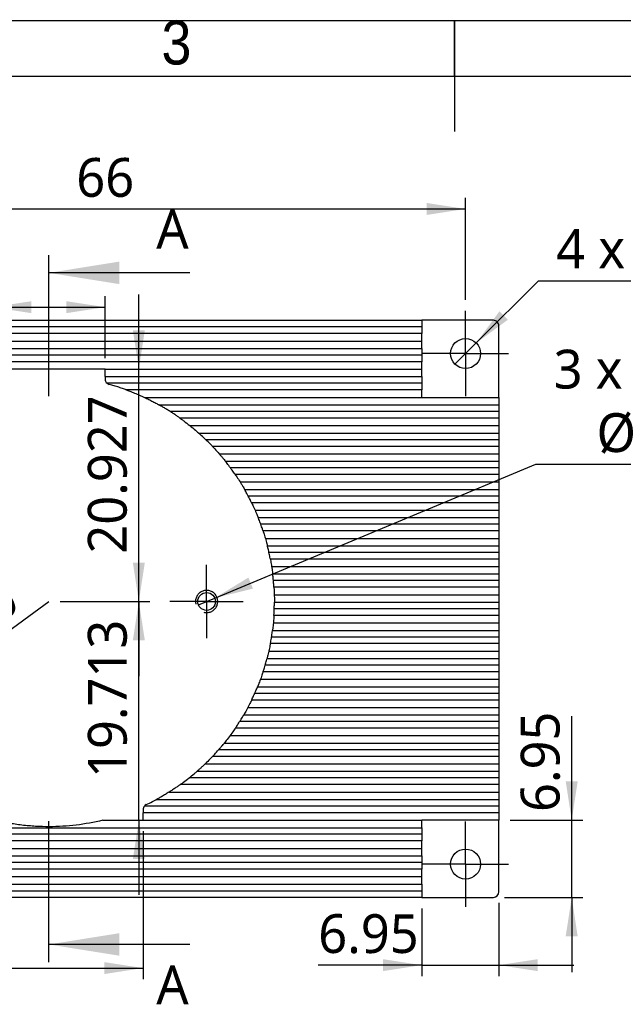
# Model space of a CAD drawing. Header units: millimetres. Extents: x 3 to 207, y 3 to 294.
# Tile 7 of 8: x 66 to 120, y 205 to 294. Entities that reach past the tile are written whole.
import ezdxf

# ---------------------------------------------------------------- set-up
doc = ezdxf.new("R2010")
doc.units = ezdxf.units.MM
doc.linetypes.add('CENTERX2', pattern=[20.32, 12.7, -2.54, 2.54, -2.54])
doc.linetypes.add('PHANTOM', pattern=[12.7, 6.35, -1.27, 1.27, -1.27, 1.27, -1.27])
for name, color, linetype in [('中心符号线', 7, 'CENTERX2'), ('几何体', 7, 'Continuous'), ('剖面线', 4, 'Continuous'), ('尺寸', 3, 'Continuous'), ('注释', 7, 'Continuous'), ('草图直线', 1, 'Continuous'), ('装饰螺纹线', 6, 'PHANTOM')]:
    doc.layers.add(name, color=color, linetype=linetype)
doc.styles.add('SLDTEXTSTYLE0', font='MSYH.TTC', dxfattribs={"bigfont": 'bigfont'})
doc.styles.add('SLDTEXTSTYLE1', font='MSYH.TTC')
doc.styles.add('SLDTEXTSTYLE2', font='GOTHIC.TTF', dxfattribs={"width": 0.913})
doc.dimstyles.new('SLDDIMSTYLE1', dxfattribs={"dimtxt": 3.5, "dimasz": 3.5, "dimexe": 0, "dimexo": 0.0625, "dimgap": 0.875, "dimtad": 1, "dimdec": 0, "dimrnd": 1e-09, "dimzin": 12, "dimdsep": 46, "dimtxsty": 'SLDTEXTSTYLE1', "dimsah": 1, "dimcen": 0.09, "dimadec": 0, "dimazin": 3, "dimtfac": 1, "dimtofl": 0, "dimtmove": 0, "dimatfit": 3, "dimfxl": 1, "dimfrac": 2, "dimtolj": 1, "dimtzin": 12, "dimarcsym": 0})
doc.dimstyles.new('SLDDIMSTYLE3', dxfattribs={"dimtxt": 3.5, "dimasz": 3.5, "dimexe": 0, "dimexo": 0.0625, "dimgap": 0.875, "dimtad": 1, "dimrnd": 1e-09, "dimzin": 12, "dimdsep": 46, "dimtxsty": 'SLDTEXTSTYLE1', "dimsah": 1, "dimcen": 0.09, "dimadec": 0, "dimazin": 3, "dimtfac": 1, "dimtmove": 0, "dimatfit": 0, "dimfxl": 1, "dimfrac": 2, "dimtolj": 1, "dimtzin": 12, "dimarcsym": 0})
doc.dimstyles.new('SLDDIMSTYLE4', dxfattribs={"dimtxt": 3.5, "dimasz": 3.5, "dimexe": 0, "dimexo": 0.0625, "dimgap": 0.875, "dimtad": 0, "dimtih": 1, "dimtoh": 1, "dimdec": 3, "dimrnd": 1e-09, "dimzin": 4, "dimdsep": 46, "dimtxsty": 'SLDTEXTSTYLE1', "dimblk1": 'NONE', "dimsah": 1, "dimcen": 0, "dimadec": 0, "dimazin": 1, "dimtfac": 1, "dimtdec": 3, "dimtmove": 0, "dimatfit": 3, "dimldrblk": 'NONE', "dimfxl": 1, "dimfrac": 2, "dimtolj": 1, "dimtzin": 12, "dimarcsym": 0})
doc.dimstyles.new('SLDDIMSTYLE5', dxfattribs={"dimtxt": 3.5, "dimasz": 3.5, "dimexe": 0, "dimexo": 0.0625, "dimgap": 0.875, "dimtad": 0, "dimtih": 1, "dimtoh": 1, "dimdec": 6, "dimrnd": 1e-09, "dimzin": 12, "dimdsep": 46, "dimtxsty": 'SLDTEXTSTYLE1', "dimblk1": 'NONE', "dimsah": 1, "dimcen": 0, "dimadec": 0, "dimazin": 3, "dimtfac": 1, "dimtdec": 3, "dimtmove": 0, "dimatfit": 3, "dimldrblk": 'NONE', "dimfxl": 1, "dimfrac": 2, "dimtolj": 1, "dimtzin": 12, "dimarcsym": 0})
doc.dimstyles.new('SLDDIMSTYLE6', dxfattribs={"dimtxt": 3.5, "dimasz": 3.5, "dimexe": 0, "dimexo": 0.0625, "dimgap": 0.875, "dimtad": 1, "dimrnd": 1e-09, "dimzin": 4, "dimdsep": 46, "dimtxsty": 'SLDTEXTSTYLE1', "dimsah": 1, "dimcen": 0, "dimadec": 0, "dimazin": 1, "dimtfac": 1, "dimtofl": 0, "dimtmove": 0, "dimatfit": 3, "dimfxl": 1, "dimfrac": 2, "dimtolj": 1, "dimtzin": 12, "dimarcsym": 0})
doc.dimstyles.new('SLDDIMSTYLE7', dxfattribs={"dimtxt": 3.5, "dimasz": 3.5, "dimexe": 0, "dimexo": 0.0625, "dimgap": 0.875, "dimtad": 1, "dimdec": 3, "dimrnd": 1e-09, "dimzin": 12, "dimdsep": 46, "dimtxsty": 'SLDTEXTSTYLE1', "dimsah": 1, "dimcen": 0.09, "dimadec": 0, "dimazin": 3, "dimtfac": 1, "dimtdec": 3, "dimtmove": 0, "dimatfit": 0, "dimfxl": 1, "dimfrac": 2, "dimtolj": 1, "dimtzin": 12, "dimarcsym": 0})
doc.dimstyles.new('SLDDIMSTYLE8', dxfattribs={"dimtxt": 3.5, "dimasz": 3.5, "dimexe": 0, "dimexo": 0.0625, "dimgap": 0.875, "dimtad": 1, "dimdec": 3, "dimrnd": 1e-09, "dimzin": 12, "dimdsep": 46, "dimtxsty": 'SLDTEXTSTYLE1', "dimsah": 1, "dimcen": 0.09, "dimadec": 0, "dimazin": 3, "dimtfac": 1, "dimtdec": 3, "dimtofl": 0, "dimtmove": 0, "dimatfit": 3, "dimfxl": 1, "dimfrac": 2, "dimtolj": 1, "dimtzin": 12, "dimarcsym": 0})

# ---------------------------------------------------------------- blocks, each defined once
blk = doc.blocks.new('_D')
at = {"layer": '尺寸'}
for p, q in [((39.994, 268.851), (39.994, 278.029)), ((105.994, 268.851), (105.994, 278.029)), ((39.994, 277.029), (105.994, 277.029))]:
    blk.add_line(p, q, dxfattribs=at)
for points in [[(39.994, 277.029), (43.494, 276.491), (43.494, 277.568)], [(105.994, 277.029), (102.494, 277.568), (102.494, 276.491)]]:
    blk.add_solid(points, dxfattribs=at)
at = {"layer": '尺寸', "insert": (70.946, 281.621), "char_height": 3.5, "attachment_point": 1, "style": 'SLDTEXTSTYLE1'}
blk.add_mtext('66', dxfattribs=at)
blk = doc.blocks.new('_D_2')
at = {"layer": '尺寸'}
for p, q in [((102.044, 214.001), (102.044, 207.894)), ((108.994, 214.501), (108.994, 207.894)), ((102.044, 208.894), (92.731, 208.894)), ((102.044, 208.894), (108.994, 208.894)), ((108.994, 208.894), (115.725, 208.894))]:
    blk.add_line(p, q, dxfattribs=at)
for points in [[(102.044, 208.894), (98.544, 209.432), (98.544, 208.355)], [(108.994, 208.894), (112.494, 208.355), (112.494, 209.432)]]:
    blk.add_solid(points, dxfattribs=at)
at = {"layer": '尺寸', "insert": (92.731, 213.486), "char_height": 3.5, "attachment_point": 1, "style": 'SLDTEXTSTYLE1'}
blk.add_mtext('6.95', dxfattribs=at)
blk = doc.blocks.new('_D_3')
at = {"layer": '尺寸'}
for p, q in [((115.548, 221.951), (115.548, 231.32)), ((109.994, 221.951), (116.548, 221.951)), ((115.548, 215.001), (115.548, 221.951)), ((109.494, 215.001), (116.548, 215.001)), ((115.548, 215.001), (115.548, 208.27))]:
    blk.add_line(p, q, dxfattribs=at)
for points in [[(115.548, 221.951), (116.086, 225.451), (115.009, 225.451)], [(115.548, 215.001), (115.009, 211.501), (116.086, 211.501)]]:
    blk.add_solid(points, dxfattribs=at)
at = {"layer": '尺寸', "insert": (110.955, 222.696), "char_height": 3.5, "attachment_point": 1, "rotation": 90, "style": 'SLDTEXTSTYLE1'}
blk.add_mtext('6.95', dxfattribs=at)
blk = doc.blocks.new('_D_4')
at = {"layer": '尺寸'}
for p, q in [((106.949, 264.955), (112.561, 270.568)), ((112.561, 270.568), (157.764, 270.568)), ((105.039, 263.046), (106.949, 264.955))]:
    blk.add_line(p, q, dxfattribs=at)
blk.add_solid([(106.949, 264.955), (109.804, 267.05), (109.043, 267.811)], dxfattribs=at)
at = {"layer": '尺寸', "char_height": 3.5, "attachment_point": 1}
for s, insert, style in [('4 x ', (114.148, 275.194), 'SLDTEXTSTYLE1'), ('%%c', (121.411, 275.16), 'SLDTEXTSTYLE1'), (' 2.700 完全贯穿', (126.819, 275.194), 'SLDTEXTSTYLE0')]:
    blk.add_mtext(s, dxfattribs=dict(at, insert=insert, style=style))
blk = doc.blocks.new('_None')
blk = doc.blocks.new('_D_5')
at = {"layer": '尺寸'}
for p, q in [((83.416, 241.972), (112.331, 254.032)), ((112.331, 254.032), (157.994, 254.032)), ((81.94, 241.356), (83.416, 241.972))]:
    blk.add_line(p, q, dxfattribs=at)
blk.add_solid([(83.416, 241.972), (86.854, 242.822), (86.439, 243.816)], dxfattribs=at)
at = {"layer": '尺寸', "char_height": 3.5, "attachment_point": 1}
for s, insert, style in [('3 x  M2 - 6H 完全贯穿', (113.919, 264.35), 'SLDTEXTSTYLE0'), (' 1.600 完全贯穿', (123.187, 258.658), 'SLDTEXTSTYLE0'), ('%%c', (117.78, 258.624), 'SLDTEXTSTYLE1')]:
    blk.add_mtext(s, dxfattribs=dict(at, insert=insert, style=style))
blk = doc.blocks.new('_D_6')
at = {"layer": '尺寸'}
for q in [(68.478, 241.664), (46.661, 225.706)]:
    blk.add_line((52.093, 229.679), q, dxfattribs=at)
blk.add_arc((68.478, 241.664), 20.3, 144.31935, 219.00294, dxfattribs=at)
blk.add_solid([(52.093, 229.679), (48.95, 228.048), (49.586, 227.178)], dxfattribs=at)
at = {"layer": '尺寸', "insert": (52.322, 235.405), "char_height": 3.5, "attachment_point": 1, "rotation": 36.18277, "style": 'SLDTEXTSTYLE1'}
blk.add_mtext('R20.30', dxfattribs=at)
blk = doc.blocks.new('_D_7')
at = {"layer": '尺寸'}
for p, q in [((76.576, 241.664), (76.576, 248.394)), ((69.478, 241.664), (77.576, 241.664)), ((76.576, 221.951), (76.576, 241.664)), ((76.576, 221.951), (76.576, 215.22))]:
    blk.add_line(p, q, dxfattribs=at)
for points in [[(76.576, 241.664), (77.115, 245.164), (76.038, 245.164)], [(76.576, 221.951), (76.038, 218.451), (77.115, 218.451)]]:
    blk.add_solid(points, dxfattribs=at)
at = {"layer": '尺寸', "insert": (71.984, 225.757), "char_height": 3.5, "attachment_point": 1, "rotation": 90, "style": 'SLDTEXTSTYLE1'}
blk.add_mtext('19.713', dxfattribs=at)
blk = doc.blocks.new('_D_8')
at = {"layer": '尺寸'}
for p, q in [((76.576, 262.591), (76.576, 269.322)), ((76.576, 241.664), (76.576, 262.591)), ((69.478, 241.664), (77.576, 241.664)), ((76.576, 241.664), (76.576, 234.933))]:
    blk.add_line(p, q, dxfattribs=at)
for points in [[(76.576, 262.591), (77.115, 266.091), (76.038, 266.091)], [(76.576, 241.664), (76.038, 238.164), (77.115, 238.164)]]:
    blk.add_solid(points, dxfattribs=at)
at = {"layer": '尺寸', "insert": (71.984, 245.973), "char_height": 3.5, "attachment_point": 1, "rotation": 90, "style": 'SLDTEXTSTYLE1'}
blk.add_mtext('20.927', dxfattribs=at)
blk = doc.blocks.new('_D_9')
at = {"layer": '尺寸'}
for p, q in [((63.41, 263.591), (63.41, 269.181)), ((73.546, 263.591), (73.546, 269.181)), ((63.41, 268.181), (49.986, 268.181)), ((63.41, 268.181), (73.546, 268.181))]:
    blk.add_line(p, q, dxfattribs=at)
for points in [[(63.41, 268.181), (66.91, 267.642), (66.91, 268.719)], [(73.546, 268.181), (70.046, 268.719), (70.046, 267.642)]]:
    blk.add_solid(points, dxfattribs=at)
at = {"layer": '尺寸', "insert": (49.986, 272.773), "char_height": 3.5, "attachment_point": 1, "style": 'SLDTEXTSTYLE1'}
blk.add_mtext('10.135', dxfattribs=at)
blk = doc.blocks.new('_D_10')
at = {"layer": '尺寸'}
for p, q in [((59.995, 220.951), (59.995, 207.628)), ((76.961, 220.951), (76.961, 207.628)), ((59.995, 208.628), (45.672, 208.628)), ((59.995, 208.628), (76.961, 208.628))]:
    blk.add_line(p, q, dxfattribs=at)
for points in [[(59.995, 208.628), (63.495, 208.089), (63.495, 209.166)], [(76.961, 208.628), (73.461, 209.166), (73.461, 208.089)]]:
    blk.add_solid(points, dxfattribs=at)
at = {"layer": '尺寸', "insert": (45.672, 213.22), "char_height": 3.5, "attachment_point": 1, "style": 'SLDTEXTSTYLE1'}
blk.add_mtext('16.965', dxfattribs=at)
blk = doc.blocks.new('SW_CENTERMARKSYMBOL_2')
at = {"layer": '中心符号线', "color": 0}
for p, q in [((0, 2.5), (0, 3.3)), ((0, 0), (0, 2.5)), ((-2.5, 0), (-3.3, 0)), ((0, 0), (-2.5, 0)), ((0, 0), (0, -2.5)), ((0, 0), (2.5, 0)), ((2.5, 0), (3.3, 0)), ((0, -2.5), (0, -3.3))]:
    blk.add_line(p, q, dxfattribs=at)
blk = doc.blocks.new('SW_CENTERMARKSYMBOL_5')
at = {"layer": '中心符号线', "color": 0}
for p, q in [((0, 2.5), (0, 3.85)), ((0, 0), (0, 2.5)), ((-2.5, 0), (-3.85, 0)), ((0, 0), (-2.5, 0)), ((0, 0), (0, -2.5)), ((0, 0), (2.5, 0)), ((2.5, 0), (3.85, 0)), ((0, -2.5), (0, -3.85))]:
    blk.add_line(p, q, dxfattribs=at)
blk = doc.blocks.new('SW_CENTERMARKSYMBOL_6')
at = {"layer": '中心符号线', "color": 0}
for p, q in [((0, 2.5), (0, 3.85)), ((0, 0), (0, 2.5)), ((-2.5, 0), (-3.85, 0)), ((0, 0), (-2.5, 0)), ((0, 0), (0, -2.5)), ((0, 0), (2.5, 0)), ((2.5, 0), (3.85, 0)), ((0, -2.5), (0, -3.85))]:
    blk.add_line(p, q, dxfattribs=at)

msp = doc.modelspace()

# ---------------------------------------------------------------- linework, layer by layer
at = {"layer": '几何体'}
for p, q in [((43.9437972, 267.0009142), (102.0439072, 267.0009142)), ((102.0439072, 266.4009142), (43.9437972, 266.4009142)), ((102.0439072, 267.0009142), (102.0439072, 266.4009142)), ((108.4939072, 267.0009142), (102.0439072, 267.0009142)), ((102.0439072, 266.4009142), (102.0439072, 265.8009142)), ((108.9939072, 260.0509142), (108.9939072, 266.5008698)), ((102.0439072, 265.8009142), (43.9437972, 265.8009142)), ((102.0439072, 265.1309142), (102.0439072, 265.8009142)), ((43.9437972, 265.1309142), (102.0439072, 265.1309142)), ((43.9437972, 264.4609142), (102.0439072, 264.4609142)), ((102.0439072, 264.4609142), (102.0439072, 265.1309142)), ((102.0439072, 264.4609142), (102.0439072, 263.8609142)), ((102.0439072, 263.8609142), (43.9437972, 263.8609142)), ((102.0439072, 263.8609142), (102.0439072, 263.2609142)), ((102.0439072, 263.2609142), (43.9437972, 263.2609142)), ((102.0439072, 262.5909142), (102.0439072, 263.2609142)), ((73.5458049, 262.5909142), (63.4104215, 262.5909142)), ((73.5458049, 262.5909142), (102.0439072, 262.5909142)), ((73.5458049, 261.9209142), (73.5458049, 262.5909142)), ((73.5458049, 261.9209142), (102.0439072, 261.9209142)), ((73.5458049, 261.9209142), (73.5458049, 261.7046165)), ((102.0439072, 261.9209142), (102.0439072, 262.5909142)), ((102.0439072, 261.9209142), (102.0439072, 261.3209142)), ((102.0439072, 261.3209142), (73.7252232, 261.3209142)), ((102.0439072, 261.3209142), (102.0439072, 260.7209142)), ((102.0439072, 260.7209142), (75.4716982, 260.7209142)), ((77.0803269, 260.0509142), (102.0439072, 260.0509142)), ((102.0439072, 260.0509142), (102.0439072, 260.7209142)), ((102.0439072, 260.0509142), (108.9939072, 260.0509142)), ((108.9939072, 260.0509142), (108.9939072, 259.3809142)), ((78.3871056, 259.3809142), (108.9939072, 259.3809142)), ((108.9939072, 259.3809142), (108.9939072, 258.7809142)), ((108.9939072, 258.7809142), (79.3908975, 258.7809142)), ((108.9939072, 258.1809142), (80.2793671, 258.1809142)), ((108.9939072, 258.7809142), (108.9939072, 258.1809142)), ((108.9939072, 258.1809142), (108.9939072, 257.5109142)), ((81.1648718, 257.5109142), (108.9939072, 257.5109142)), ((108.9939072, 257.5109142), (108.9939072, 256.8409142)), ((81.9592219, 256.8409142), (108.9939072, 256.8409142)), ((108.9939072, 256.8409142), (108.9939072, 256.2409142)), ((108.9939072, 256.2409142), (82.6058527, 256.2409142)), ((108.9939072, 255.6409142), (83.1997217, 255.6409142)), ((108.9939072, 256.2409142), (108.9939072, 255.6409142)), ((108.9939072, 255.6409142), (108.9939072, 254.9709142)), ((83.8080318, 254.9709142), (108.9939072, 254.9709142)), ((108.9939072, 254.9709142), (108.9939072, 254.3009142)), ((84.3648767, 254.3009142), (108.9939072, 254.3009142)), ((108.9939072, 254.3009142), (108.9939072, 253.7009142)), ((108.9939072, 253.7009142), (84.8241826, 253.7009142)), ((108.9939072, 253.1009142), (85.2494792, 253.1009142)), ((108.9939072, 253.7009142), (108.9939072, 253.1009142)), ((108.9939072, 253.1009142), (108.9939072, 252.4309142)), ((85.68729, 252.4309142), (108.9939072, 252.4309142)), ((108.9939072, 252.4309142), (108.9939072, 251.7609142)), ((86.0887639, 251.7609142), (108.9939072, 251.7609142)), ((108.9939072, 251.1609142), (86.4194551, 251.1609142)), ((108.9939072, 251.7609142), (108.9939072, 251.1609142)), ((108.9939072, 251.1609142), (108.9939072, 250.5609142)), ((108.9939072, 250.5609142), (86.7244411, 250.5609142)), ((108.9939072, 250.5609142), (108.9939072, 249.8909142)), ((87.0361823, 249.8909142), (108.9939072, 249.8909142)), ((108.9939072, 249.8909142), (108.9939072, 249.2209142)), ((87.3189619, 249.2209142), (108.9939072, 249.2209142)), ((108.9939072, 248.6209142), (87.5486746, 248.6209142)), ((108.9939072, 249.2209142), (108.9939072, 248.6209142)), ((108.9939072, 248.6209142), (108.9939072, 248.0209142)), ((108.9939072, 248.0209142), (87.7569887, 248.0209142)), ((108.9939072, 248.0209142), (108.9939072, 247.3509142)), ((87.9651574, 247.3509142), (108.9939072, 247.3509142)), ((88.1483176, 246.6809142), (108.9939072, 246.6809142)), ((108.9939072, 247.3509142), (108.9939072, 246.6809142)), ((108.9939072, 246.6809142), (108.9939072, 246.0809142)), ((108.9939072, 246.0809142), (88.2916862, 246.0809142)), ((108.9939072, 246.0809142), (108.9939072, 245.4809142)), ((108.9939072, 245.4809142), (88.4159768, 245.4809142)), ((108.9939072, 245.4809142), (108.9939072, 244.8109142)), ((88.5326552, 244.8109142), (108.9939072, 244.8109142)), ((88.6263912, 244.1409142), (108.9939072, 244.1409142)), ((108.9939072, 244.8109142), (108.9939072, 244.1409142)), ((108.9939072, 244.1409142), (108.9939072, 243.5409142)), ((108.9939072, 243.5409142), (88.6911247, 243.5409142)), ((108.9939072, 243.5409142), (108.9939072, 242.9409142)), ((108.9939072, 242.9409142), (88.7378903, 242.9409142)), ((88.7690278, 242.2709142), (108.9939072, 242.2709142)), ((108.9939072, 242.9409142), (108.9939072, 242.2709142)), ((108.9939072, 242.2709142), (108.9939072, 241.6009142)), ((88.7780163, 241.6009142), (108.9939072, 241.6009142)), ((108.9939072, 241.6009142), (108.9939072, 241.0009142)), ((108.9939072, 241.0009142), (88.7672925, 241.0009142)), ((108.9939072, 241.0009142), (108.9939072, 240.4009142)), ((88.6858983, 239.7309142), (108.9939072, 239.7309142)), ((108.9939072, 240.4009142), (88.7388025, 240.4009142)), ((108.9939072, 240.4009142), (108.9939072, 239.7309142)), ((108.9939072, 239.7309142), (108.9939072, 239.0609142)), ((88.6105703, 239.0609142), (108.9939072, 239.0609142)), ((108.9939072, 239.0609142), (108.9939072, 238.4609142)), ((108.9939072, 237.8609142), (88.4187574, 237.8609142)), ((108.9939072, 238.4609142), (88.5238748, 238.4609142)), ((108.9939072, 238.4609142), (108.9939072, 237.8609142)), ((108.9939072, 237.8609142), (108.9939072, 237.1909142)), ((88.279243, 237.1909142), (108.9939072, 237.1909142)), ((108.9939072, 237.1909142), (108.9939072, 236.5209142)), ((88.1158929, 236.5209142), (108.9939072, 236.5209142)), ((108.9939072, 236.5209142), (108.9939072, 235.9209142)), ((108.9939072, 235.3209142), (87.7617813, 235.3209142)), ((108.9939072, 235.9209142), (87.9488893, 235.9209142)), ((108.9939072, 235.9209142), (108.9939072, 235.3209142)), ((108.9939072, 235.3209142), (108.9939072, 234.6509142)), ((87.5283548, 234.6509142), (108.9939072, 234.6509142)), ((108.9939072, 234.6509142), (108.9939072, 233.9809142)), ((108.9939072, 233.3809142), (87.0115016, 233.3809142)), ((87.2681572, 233.9809142), (108.9939072, 233.9809142)), ((108.9939072, 233.9809142), (108.9939072, 233.3809142)), ((108.9939072, 233.3809142), (108.9939072, 232.7809142)), ((108.9939072, 232.7809142), (86.7315297, 232.7809142)), ((108.9939072, 232.7809142), (108.9939072, 232.1109142)), ((86.3899938, 232.1109142), (108.9939072, 232.1109142)), ((108.9939072, 232.1109142), (108.9939072, 231.4409142)), ((108.9939072, 230.8409142), (85.6524734, 230.8409142)), ((86.0162407, 231.4409142), (108.9939072, 231.4409142)), ((108.9939072, 231.4409142), (108.9939072, 230.8409142)), ((108.9939072, 230.8409142), (108.9939072, 230.2409142)), ((108.9939072, 230.2409142), (85.2593938, 230.2409142)), ((108.9939072, 230.2409142), (108.9939072, 229.5709142)), ((84.2642742, 228.9009142), (108.9939072, 228.9009142)), ((84.7832053, 229.5709142), (108.9939072, 229.5709142)), ((108.9939072, 229.5709142), (108.9939072, 228.9009142)), ((108.9939072, 228.9009142), (108.9939072, 228.3009142)), ((108.9939072, 228.3009142), (83.7597234, 228.3009142)), ((108.9939072, 228.3009142), (108.9939072, 227.7009142)), ((108.9939072, 227.7009142), (83.2135243, 227.7009142)), ((108.9939072, 227.7009142), (108.9939072, 227.0309142)), ((81.8166528, 226.3609142), (108.9939072, 226.3609142)), ((82.5484149, 227.0309142), (108.9939072, 227.0309142)), ((108.9939072, 227.0309142), (108.9939072, 226.3609142)), ((108.9939072, 226.3609142), (108.9939072, 225.7609142)), ((108.9939072, 225.7609142), (81.0952987, 225.7609142)), ((108.9939072, 225.7609142), (108.9939072, 225.1609142)), ((79.3034332, 224.4909142), (108.9939072, 224.4909142)), ((108.9939072, 225.1609142), (80.2997079, 225.1609142)), ((108.9939072, 225.1609142), (108.9939072, 224.4909142)), ((108.9939072, 224.4909142), (108.9939072, 223.8209142)), ((78.1593942, 223.8209142), (108.9939072, 223.8209142)), ((108.9939072, 223.8209142), (108.9939072, 223.2209142)), ((76.9607975, 222.9032709), (76.9607975, 222.6209142)), ((108.9939072, 223.2209142), (77.0746593, 223.2209142)), ((108.9939072, 223.2209142), (108.9939072, 222.6209142)), ((73.3256398, 221.9509142), (76.9607975, 221.9509142)), ((108.9939072, 222.6209142), (76.9607975, 222.6209142)), ((76.9607975, 221.9509142), (76.9607975, 222.6209142)), ((76.9607975, 221.9509142), (102.0439072, 221.9509142)), ((102.0439072, 221.2809142), (102.0439072, 221.9509142)), ((108.9939072, 221.9509142), (102.0439072, 221.9509142)), ((108.9939072, 222.6209142), (108.9939072, 221.9509142)), ((108.9939072, 215.5009142), (108.9939072, 221.9509142)), ((43.9437972, 221.2809142), (102.0439072, 221.2809142)), ((102.0439072, 221.2809142), (102.0439072, 220.6809142)), ((102.0439072, 220.6809142), (43.9437972, 220.6809142)), ((102.0439072, 220.0809142), (43.9437972, 220.0809142)), ((102.0439072, 220.6809142), (102.0439072, 220.0809142)), ((102.0439072, 219.4109142), (102.0439072, 220.0809142)), ((43.9437972, 219.4109142), (102.0439072, 219.4109142)), ((102.0439072, 218.7409142), (102.0439072, 219.4109142)), ((43.9437972, 218.7409142), (102.0439072, 218.7409142)), ((102.0439072, 218.7409142), (102.0439072, 218.1409142)), ((102.0439072, 218.1409142), (43.9437972, 218.1409142)), ((102.0439072, 217.5409142), (43.9437972, 217.5409142)), ((102.0439072, 218.1409142), (102.0439072, 217.5409142)), ((102.0439072, 216.8709142), (102.0439072, 217.5409142)), ((43.9437972, 216.8709142), (102.0439072, 216.8709142)), ((102.0439072, 216.2009142), (102.0439072, 216.8709142)), ((43.9437972, 216.2009142), (102.0439072, 216.2009142)), ((43.9437972, 215.6009142), (102.0439072, 215.6009142)), ((102.0439072, 216.2009142), (102.0439072, 215.6009142)), ((102.0439072, 215.6009142), (102.0439072, 215.0009142)), ((102.0439072, 215.0009142), (43.9437972, 215.0009142)), ((102.0439072, 215.0009142), (108.4939072, 215.0009142))]:
    msp.add_line(p, q, dxfattribs=at)
for centre, radius in [((105.9939132, 264.0008162), 1.35), ((82.6781132, 241.6636382), 0.8), ((105.9939132, 218.0009082), 1.35)]:
    msp.add_circle(centre, radius, dxfattribs=at)
msp.add_arc((108.4939072, 215.5009142), 0.5, 270, 0, dxfattribs=at)
for points, knots in [([(108.9939072, 266.5008698), (108.9939072, 266.6329294), (108.9397651, 266.7620663), (108.7554188, 266.9465689), (108.6259671, 267.0009142), (108.4939072, 267.0009142)], [0, 0, 0, 0, 0.5, 0.5, 1, 1, 1, 1]), ([(73.5458049, 261.7046165), (73.5458049, 261.64405), (73.5575762, 261.5735255), (73.6170135, 261.4368665), (73.6647276, 261.3714581), (73.7252232, 261.3209142)], [0, 0, 0, 0, 0.5, 0.5, 1, 1, 1, 1]), ([(75.4716982, 260.7209142), (75.4716982, 260.7209142), (75.4608897, 260.7248866), (75.4253671, 260.7378622), (75.4017435, 260.7464615), (75.3219938, 260.7752706), (75.2595624, 260.7975547), (75.0631254, 260.8664211), (74.9239492, 260.9136613), (74.6407585, 261.0061818), (74.4951893, 261.0519829), (74.2041302, 261.1399274), (74.0582367, 261.182226), (73.9119662, 261.2228622)], [0, 0, 0, 0, 0.0625, 0.0625, 0.125, 0.125, 0.25, 0.25, 0.5, 0.5, 0.75, 0.75, 1, 1, 1, 1]), ([(75.4716982, 260.7209142), (75.4716982, 260.7209142), (75.4828426, 260.7168309), (75.5197152, 260.7032345), (75.5442121, 260.6941694), (75.6271235, 260.6632469), (75.6921694, 260.6386932), (75.8963704, 260.5602181), (76.0413623, 260.5027564), (76.3345465, 260.3823873), (76.4850273, 260.3185559), (76.7838777, 260.1874311), (76.9325025, 260.1200717), (77.0803269, 260.0509142)], [0, 0, 0, 0, 0.0625, 0.0625, 0.125, 0.125, 0.25, 0.25, 0.5, 0.5, 0.75, 0.75, 1, 1, 1, 1]), ([(77.0803269, 260.0509142), (77.2102873, 259.9901142), (77.3396291, 259.9279244), (77.5970861, 259.8007534), (77.7257988, 259.7354217), (77.9094402, 259.6398679), (77.9693503, 259.6082965), (78.0856331, 259.5463087), (78.1424627, 259.5156341), (78.2450156, 259.4597341), (78.2924087, 259.4335927), (78.3640658, 259.3938277), (78.3871056, 259.3809142), (78.3871056, 259.3809142)], [0, 0, 0, 0, 0.25, 0.25, 0.5, 0.5, 0.625, 0.625, 0.75, 0.75, 0.875, 0.875, 1, 1, 1, 1]), ([(79.3908975, 258.7809142), (79.2915329, 258.8442622), (79.1904469, 258.9074582), (78.9929554, 259.0285889), (78.8956712, 259.0870897), (78.7056434, 259.1993105), (78.6128675, 259.2529837), (78.4940186, 259.3207535), (78.4578438, 259.3411928), (78.4039127, 259.3715309), (78.3871056, 259.3809142), (78.3871056, 259.3809142)], [0, 0, 0, 0, 0.25, 0.25, 0.5, 0.5, 0.75, 0.75, 0.875, 0.875, 1, 1, 1, 1]), ([(80.2793671, 258.1809142), (80.2793671, 258.1809142), (80.2677031, 258.1892601), (80.2274695, 258.2178895), (80.199182, 258.2379593), (80.1019055, 258.3064668), (80.0206966, 258.3630183), (79.851309, 258.478838), (79.760541, 258.5399194), (79.5774192, 258.6609159), (79.4846951, 258.7211154), (79.3908975, 258.7809142)], [0, 0, 0, 0, 0.125, 0.125, 0.25, 0.25, 0.5, 0.5, 0.75, 0.75, 1, 1, 1, 1]), ([(80.2793671, 258.1809142), (80.2793671, 258.1809142), (80.2907436, 258.1727988), (80.3311799, 258.1437908), (80.3590109, 258.1237689), (80.4571089, 258.0526646), (80.5381048, 257.9933026), (80.7940642, 257.8021853), (80.9815251, 257.657695), (81.1648718, 257.5109142)], [0, 0, 0, 0, 0.125, 0.125, 0.25, 0.25, 0.5, 0.5, 1, 1, 1, 1]), ([(81.1648718, 257.5109142), (81.3408337, 257.3700454), (81.5175066, 257.223352), (81.7468599, 257.0272472), (81.8174473, 256.9658341), (81.9240688, 256.8722315), (81.9592219, 256.8409142), (81.9592219, 256.8409142)], [0, 0, 0, 0, 0.5, 0.5, 0.75, 0.75, 1, 1, 1, 1]), ([(82.6058527, 256.2409142), (82.466157, 256.376302), (82.3238354, 256.5100256), (82.1347833, 256.683381), (82.0766231, 256.7359319), (81.9884239, 256.8150413), (81.9592219, 256.8409142), (81.9592219, 256.8409142)], [0, 0, 0, 0, 0.5, 0.5, 0.75, 0.75, 1, 1, 1, 1]), ([(83.1997217, 255.6409142), (83.1997217, 255.6409142), (83.1767708, 255.6651533), (83.1015108, 255.7437378), (83.0502087, 255.7969579), (82.8786273, 255.9724455), (82.7420882, 256.1088801), (82.6058527, 256.2409142)], [0, 0, 0, 0, 0.25, 0.25, 0.5, 0.5, 1, 1, 1, 1]), ([(83.1997217, 255.6409142), (83.1997217, 255.6409142), (83.2240008, 255.6154162), (83.3028696, 255.5315837), (83.3561164, 255.4746015), (83.534208, 255.2810811), (83.6727529, 255.1267549), (83.8080318, 254.9709142)], [0, 0, 0, 0, 0.25, 0.25, 0.5, 0.5, 1, 1, 1, 1]), ([(83.8080318, 254.9709142), (83.8743541, 254.8945113), (83.9405401, 254.8170681), (84.065223, 254.6690744), (84.1258206, 254.5960122), (84.2322035, 254.4662036), (84.2790602, 254.4081627), (84.3456226, 254.3251932), (84.3648767, 254.3009142), (84.3648767, 254.3009142)], [0, 0, 0, 0, 0.25, 0.25, 0.5, 0.5, 0.75, 0.75, 1, 1, 1, 1]), ([(84.8241826, 253.7009142), (84.7188542, 253.8439454), (84.6106088, 253.9865239), (84.477677, 254.1580046), (84.4383047, 254.2081349), (84.3813789, 254.2802245), (84.3648767, 254.3009142), (84.3648767, 254.3009142)], [0, 0, 0, 0, 0.5, 0.5, 0.75, 0.75, 1, 1, 1, 1]), ([(85.2494792, 253.1009142), (85.2494792, 253.1009142), (85.2359342, 253.1208319), (85.1871913, 253.1918021), (85.1524956, 253.2420638), (85.03131, 253.4152994), (84.9280439, 253.5598754), (84.8241826, 253.7009142)], [0, 0, 0, 0, 0.25, 0.25, 0.5, 0.5, 1, 1, 1, 1]), ([(85.2494792, 253.1009142), (85.2494792, 253.1009142), (85.2640112, 253.0796706), (85.3162056, 253.0025452), (85.3530492, 252.9478027), (85.4796745, 252.7568902), (85.5857732, 252.5931671), (85.68729, 252.4309142)], [0, 0, 0, 0, 0.25, 0.25, 0.5, 0.5, 1, 1, 1, 1]), ([(85.68729, 252.4309142), (85.7375396, 252.3506011), (85.7879459, 252.2687199), (85.8811106, 252.1151333), (85.9254959, 252.0407434), (86.0006759, 251.9132857), (86.0327253, 251.8581224), (86.0764923, 251.7823816), (86.0887639, 251.7609142), (86.0887639, 251.7609142)], [0, 0, 0, 0, 0.25, 0.25, 0.5, 0.5, 0.75, 0.75, 1, 1, 1, 1]), ([(86.4194551, 251.1609142), (86.3407532, 251.3095903), (86.2595073, 251.4579693), (86.1643377, 251.6281597), (86.1372233, 251.6759952), (86.0993898, 251.7424314), (86.0887639, 251.7609142), (86.0887639, 251.7609142)], [0, 0, 0, 0, 0.5, 0.5, 0.75, 0.75, 1, 1, 1, 1]), ([(86.7244411, 250.5609142), (86.7244411, 250.5609142), (86.7157482, 250.5787944), (86.6834922, 250.6444798), (86.6599822, 250.6921356), (86.5737583, 250.8644057), (86.4973566, 251.0137502), (86.4194551, 251.1609142)], [0, 0, 0, 0, 0.25, 0.25, 0.5, 0.5, 1, 1, 1, 1]), ([(86.7244411, 250.5609142), (86.7244411, 250.5609142), (86.7340049, 250.5413641), (86.7688247, 250.4694018), (86.7940285, 250.4170468), (86.8840628, 250.2269717), (86.9614658, 250.0594506), (87.0361823, 249.8909142)], [0, 0, 0, 0, 0.25, 0.25, 0.5, 0.5, 1, 1, 1, 1]), ([(87.0361823, 249.8909142), (87.1104398, 249.7234135), (87.1821904, 249.554536), (87.286997, 249.3013514), (87.3189619, 249.2209142), (87.3189619, 249.2209142)], [0, 0, 0, 0, 0.5, 0.5, 1, 1, 1, 1]), ([(87.5486746, 248.6209142), (87.4927644, 248.7741694), (87.435032, 248.9258514), (87.3475203, 249.150292), (87.3189619, 249.2209142), (87.3189619, 249.2209142)], [0, 0, 0, 0, 0.5, 0.5, 1, 1, 1, 1]), ([(87.7569887, 248.0209142), (87.7569887, 248.0209142), (87.7344008, 248.0901143), (87.6576145, 248.3157759), (87.6042589, 248.4685522), (87.5486746, 248.6209142)], [0, 0, 0, 0, 0.5, 0.5, 1, 1, 1, 1]), ([(87.7569887, 248.0209142), (87.7569887, 248.0209142), (87.7823848, 247.9447455), (87.861951, 247.6947278), (87.9146234, 247.5240653), (87.9651574, 247.3509142)], [0, 0, 0, 0, 0.5, 0.5, 1, 1, 1, 1]), ([(87.9651574, 247.3509142), (87.9903169, 247.2647071), (88.0145798, 247.1793803), (88.0591838, 247.01888), (88.0792701, 246.9446264), (88.1291806, 246.7569972), (88.1483176, 246.6809142), (88.1483176, 246.6809142)], [0, 0, 0, 0, 0.25, 0.25, 0.5, 0.5, 1, 1, 1, 1]), ([(88.2916862, 246.0809142), (88.2567844, 246.2374649), (88.2203389, 246.39097), (88.1656943, 246.6136169), (88.1483176, 246.6809142), (88.1483176, 246.6809142)], [0, 0, 0, 0, 0.5, 0.5, 1, 1, 1, 1]), ([(88.4159768, 245.4809142), (88.4159768, 245.4809142), (88.4034535, 245.5474186), (88.3586835, 245.7704452), (88.3264958, 245.9247767), (88.2916862, 246.0809142)], [0, 0, 0, 0, 0.5, 0.5, 1, 1, 1, 1]), ([(88.4159768, 245.4809142), (88.4159768, 245.4809142), (88.4303394, 245.4072389), (88.46404, 245.2212639), (88.4771714, 245.1470849), (88.504673, 244.9853299), (88.5188301, 244.899008), (88.5326552, 244.8109142)], [0, 0, 0, 0, 0.5, 0.5, 0.75, 0.75, 1, 1, 1, 1]), ([(88.5326552, 244.8109142), (88.54644, 244.723077), (88.5593657, 244.6368494), (88.5826667, 244.474975), (88.5928404, 244.4007294), (88.6175904, 244.2145474), (88.6263912, 244.1409142), (88.6263912, 244.1409142)], [0, 0, 0, 0, 0.25, 0.25, 0.5, 0.5, 1, 1, 1, 1]), ([(88.6911247, 243.5409142), (88.6764456, 243.698967), (88.6599372, 243.853712), (88.6346515, 244.0753609), (88.6263912, 244.1409142), (88.6263912, 244.1409142)], [0, 0, 0, 0, 0.5, 0.5, 1, 1, 1, 1]), ([(88.7378903, 242.9409142), (88.7378903, 242.9409142), (88.7339803, 243.0060956), (88.7180725, 243.2277336), (88.7058001, 243.3829021), (88.6911247, 243.5409142)], [0, 0, 0, 0, 0.5, 0.5, 1, 1, 1, 1]), ([(88.7378903, 242.9409142), (88.7378903, 242.9409142), (88.7427146, 242.8683142), (88.7526006, 242.6829472), (88.7562728, 242.6085332), (88.7631784, 242.4463995), (88.7663813, 242.359342), (88.7690278, 242.2709142)], [0, 0, 0, 0, 0.5, 0.5, 0.75, 0.75, 1, 1, 1, 1]), ([(88.7690278, 242.2709142), (88.7743131, 242.0943169), (88.7768585, 241.921009), (88.7784875, 241.6736452), (88.7780163, 241.6009142), (88.7780163, 241.6009142)], [0, 0, 0, 0, 0.5, 0.5, 1, 1, 1, 1]), ([(88.7672925, 241.0009142), (88.7724579, 241.1590504), (88.7754085, 241.3142474), (88.7780128, 241.5357778), (88.7780163, 241.6009142), (88.7780163, 241.6009142)], [0, 0, 0, 0, 0.5, 0.5, 1, 1, 1, 1]), ([(88.7388025, 240.4009142), (88.7388025, 240.4009142), (88.7430531, 240.4659343), (88.7549226, 240.6872751), (88.7621197, 240.8425486), (88.7672925, 241.0009142)], [0, 0, 0, 0, 0.5, 0.5, 1, 1, 1, 1]), ([(88.6858983, 239.7309142), (88.6690174, 239.5544146), (88.649829, 239.3816619), (88.6202893, 239.1341569), (88.6105703, 239.0609142), (88.6105703, 239.0609142)], [0, 0, 0, 0, 0.5, 0.5, 1, 1, 1, 1]), ([(88.7388025, 240.4009142), (88.7388025, 240.4009142), (88.7345144, 240.3281207), (88.721135, 240.142481), (88.7154717, 240.0680401), (88.7020389, 239.9059576), (88.694335, 239.8191248), (88.6858983, 239.7309142)], [0, 0, 0, 0, 0.5, 0.5, 0.75, 0.75, 1, 1, 1, 1]), ([(88.5238748, 238.4609142), (88.5490059, 238.6182086), (88.5715077, 238.7726017), (88.6022425, 238.9949278), (88.6105703, 239.0609142), (88.6105703, 239.0609142)], [0, 0, 0, 0, 0.5, 0.5, 1, 1, 1, 1]), ([(88.4187574, 237.8609142), (88.4187574, 237.8609142), (88.4048525, 237.7866287), (88.3547656, 237.5375227), (88.3186026, 237.3651625), (88.279243, 237.1909142)], [0, 0, 0, 0, 0.5, 0.5, 1, 1, 1, 1]), ([(88.4187574, 237.8609142), (88.4187574, 237.8609142), (88.431549, 237.9269101), (88.4718647, 238.1490059), (88.4986757, 238.3031936), (88.5238748, 238.4609142)], [0, 0, 0, 0, 0.5, 0.5, 1, 1, 1, 1]), ([(88.279243, 237.1909142), (88.259503, 237.1035237), (88.2394712, 237.0176102), (88.2009453, 236.8566912), (88.1826761, 236.7826231), (88.1358611, 236.596156), (88.1158929, 236.5209142), (88.1158929, 236.5209142)], [0, 0, 0, 0, 0.25, 0.25, 0.5, 0.5, 1, 1, 1, 1]), ([(87.9488893, 235.9209142), (87.9944159, 236.0752726), (88.0373597, 236.2286264), (88.0982418, 236.4526851), (88.1158929, 236.5209142), (88.1158929, 236.5209142)], [0, 0, 0, 0, 0.5, 0.5, 1, 1, 1, 1]), ([(87.7617813, 235.3209142), (87.7617813, 235.3209142), (87.7556568, 235.3022175), (87.7324164, 235.2322178), (87.7151693, 235.1805751), (87.6507596, 234.991505), (87.5909268, 234.8208927), (87.5283548, 234.6509142)], [0, 0, 0, 0, 0.25, 0.25, 0.5, 0.5, 1, 1, 1, 1]), ([(87.7617813, 235.3209142), (87.7617813, 235.3209142), (87.7844523, 235.3891593), (87.8558095, 235.6131257), (87.9031881, 235.7659638), (87.9488893, 235.9209142)], [0, 0, 0, 0, 0.5, 0.5, 1, 1, 1, 1]), ([(87.5283548, 234.6509142), (87.4653724, 234.4798211), (87.4000646, 234.3105489), (87.300755, 234.0599337), (87.2681572, 233.9809142), (87.2681572, 233.9809142)], [0, 0, 0, 0, 0.5, 0.5, 1, 1, 1, 1]), ([(86.7315297, 232.7809142), (86.7315297, 232.7809142), (86.7400799, 232.7984334), (86.7712448, 232.8629211), (86.7938148, 232.9098378), (86.8745618, 233.0801385), (86.9441227, 233.2301476), (87.0115016, 233.3809142)], [0, 0, 0, 0, 0.25, 0.25, 0.5, 0.5, 1, 1, 1, 1]), ([(87.0115016, 233.3809142), (87.0785152, 233.5308637), (87.1435389, 233.6819711), (87.2388811, 233.9087226), (87.2681572, 233.9809142), (87.2681572, 233.9809142)], [0, 0, 0, 0, 0.5, 0.5, 1, 1, 1, 1]), ([(86.7315297, 232.7809142), (86.7315297, 232.7809142), (86.7218383, 232.7609327), (86.6858326, 232.6875241), (86.6595771, 232.6342682), (86.5631325, 232.4417793), (86.4775202, 232.275031), (86.3899938, 232.1109142)], [0, 0, 0, 0, 0.25, 0.25, 0.5, 0.5, 1, 1, 1, 1]), ([(86.3899938, 232.1109142), (86.3014699, 231.9449272), (86.2098098, 231.7794013), (86.1020982, 231.5893911), (86.0713362, 231.5359361), (86.0283453, 231.461619), (86.0162407, 231.4409142), (86.0162407, 231.4409142)], [0, 0, 0, 0, 0.5, 0.5, 0.75, 0.75, 1, 1, 1, 1]), ([(85.2593938, 230.2409142), (85.2593938, 230.2409142), (85.272392, 230.2599571), (85.319137, 230.3291043), (85.3521485, 230.3781778), (85.4657289, 230.5492487), (85.5610408, 230.6958217), (85.6524734, 230.8409142)], [0, 0, 0, 0, 0.25, 0.25, 0.5, 0.5, 1, 1, 1, 1]), ([(85.6524734, 230.8409142), (85.7430617, 230.984667), (85.8333442, 231.132551), (85.9361465, 231.3045102), (85.9652221, 231.3538092), (86.0050872, 231.4217276), (86.0162407, 231.4409142), (86.0162407, 231.4409142)], [0, 0, 0, 0, 0.5, 0.5, 0.75, 0.75, 1, 1, 1, 1]), ([(85.2593938, 230.2409142), (85.2593938, 230.2409142), (85.2443632, 230.2187632), (85.1900589, 230.1396122), (85.1511588, 230.0832333), (85.0153629, 229.8893323), (84.8992627, 229.727399), (84.7832053, 229.5709142)], [0, 0, 0, 0, 0.25, 0.25, 0.5, 0.5, 1, 1, 1, 1]), ([(83.7597234, 228.3009142), (83.8195383, 228.3693186), (83.8792618, 228.4385794), (83.9919602, 228.5709644), (84.0468122, 228.6363087), (84.1433062, 228.7525023), (84.1859321, 228.8045272), (84.2466374, 228.8790399), (84.2642742, 228.9009142), (84.2642742, 228.9009142)], [0, 0, 0, 0, 0.25, 0.25, 0.5, 0.5, 0.75, 0.75, 1, 1, 1, 1]), ([(84.7832053, 229.5709142), (84.6651283, 229.4117064), (84.5427059, 229.2521384), (84.3919655, 229.060229), (84.3471766, 229.0040394), (84.2831694, 228.9242185), (84.2642742, 228.9009142), (84.2642742, 228.9009142)], [0, 0, 0, 0, 0.5, 0.5, 0.75, 0.75, 1, 1, 1, 1]), ([(83.2135243, 227.7009142), (83.2135243, 227.7009142), (83.235256, 227.7237889), (83.3059336, 227.7989923), (83.3536731, 227.8500977), (83.5135185, 228.0235752), (83.6379516, 228.161656), (83.7597234, 228.3009142)], [0, 0, 0, 0, 0.25, 0.25, 0.5, 0.5, 1, 1, 1, 1]), ([(83.2135243, 227.7009142), (83.2135243, 227.7009142), (83.1878985, 227.6737876), (83.1037594, 227.585848), (83.0463635, 227.5262956), (82.8543117, 227.3301667), (82.7012926, 227.1779159), (82.5484149, 227.0309142)], [0, 0, 0, 0, 0.25, 0.25, 0.5, 0.5, 1, 1, 1, 1]), ([(81.0952987, 225.7609142), (81.2542589, 225.8870329), (81.4139701, 226.0179809), (81.6223744, 226.1934525), (81.6866643, 226.2484403), (81.7842046, 226.3325561), (81.8166528, 226.3609142), (81.8166528, 226.3609142)], [0, 0, 0, 0, 0.5, 0.5, 0.75, 0.75, 1, 1, 1, 1]), ([(82.5484149, 227.0309142), (82.4697721, 226.9552942), (82.3895692, 226.8794391), (82.235017, 226.7355189), (82.1594014, 226.6662518), (82.0167171, 226.5373218), (81.9507185, 226.4786656), (81.8502019, 226.390075), (81.8166528, 226.3609142), (81.8166528, 226.3609142)], [0, 0, 0, 0, 0.25, 0.25, 0.5, 0.5, 0.75, 0.75, 1, 1, 1, 1]), ([(80.2997079, 225.1609142), (80.2997079, 225.1609142), (80.3099056, 225.1682089), (80.3461408, 225.19426), (80.371118, 225.2122629), (80.4591038, 225.2761089), (80.5318307, 225.3294093), (80.7617805, 225.5007774), (80.9302692, 225.6299802), (81.0952987, 225.7609142)], [0, 0, 0, 0, 0.125, 0.125, 0.25, 0.25, 0.5, 0.5, 1, 1, 1, 1]), ([(79.3034332, 224.4909142), (79.1908672, 224.4199551), (79.0763823, 224.3493724), (78.8523766, 224.2142322), (78.7418418, 224.1490303), (78.5254399, 224.0239998), (78.4199516, 223.9644665), (78.2834792, 223.888726), (78.2417184, 223.8657934), (78.1792566, 223.8316702), (78.1593942, 223.8209142), (78.1593942, 223.8209142)], [0, 0, 0, 0, 0.25, 0.25, 0.5, 0.5, 0.75, 0.75, 0.875, 0.875, 1, 1, 1, 1]), ([(80.2997079, 225.1609142), (80.2997079, 225.1609142), (80.286654, 225.1515478), (80.241632, 225.1194431), (80.2099406, 225.0969186), (80.1010115, 225.0201371), (80.0099931, 224.9567846), (79.8200852, 224.8272823), (79.718245, 224.7590671), (79.5128777, 224.6242997), (79.4087994, 224.5573349), (79.3034332, 224.4909142)], [0, 0, 0, 0, 0.125, 0.125, 0.25, 0.25, 0.5, 0.5, 0.75, 0.75, 1, 1, 1, 1]), ([(77.2448676, 223.3542412), (77.4328653, 223.4442568), (77.6215503, 223.5383741), (77.8801086, 223.6719209), (77.9642942, 223.7162567), (78.0679172, 223.7715396), (78.0994949, 223.7885244), (78.1453706, 223.8132933), (78.1593942, 223.8209142), (78.1593942, 223.8209142)], [0, 0, 0, 0, 0.5, 0.5, 0.75, 0.75, 0.875, 0.875, 1, 1, 1, 1]), ([(77.0746593, 223.2209142), (77.0361531, 223.1741047), (77.0067918, 223.1206455), (76.969054, 223.0107937), (76.9607975, 222.9547149), (76.9607975, 222.9032709)], [0, 0, 0, 0, 0.5, 0.5, 1, 1, 1, 1]), ([(73.3256398, 221.9509142), (72.5290326, 221.7550217), (71.7316704, 221.6097955), (70.1282677, 221.4147066), (69.322616, 221.3648289), (68.0995478, 221.3630742), (67.6881908, 221.3748473), (66.867399, 221.4234649), (66.459598, 221.4600992), (65.6471788, 221.5578379), (65.2425995, 221.6189448), (64.4354427, 221.7660228), (64.0316656, 221.8522855), (63.6305867, 221.9509142)], [0, 0, 0, 0, 0.25, 0.25, 0.5, 0.5, 0.625, 0.625, 0.75, 0.75, 0.875, 0.875, 1, 1, 1, 1])]:
    msp.add_open_spline(points, degree=3, knots=knots, dxfattribs=at)
for points in [[(73.7252232, 261.3209142), (73.7800716, 261.2750886), (73.8432069, 261.2419646), (73.9119662, 261.2228622)], [(77.2448676, 223.3542412), (77.1790292, 223.322717), (77.1212901, 223.2776002), (77.0746593, 223.2209142)]]:
    msp.add_open_spline(points, degree=3, dxfattribs=at)
at = {"layer": '剖面线'}
for p, q in [((68.4781132, 260.1599896), (68.4781132, 272.8599896)), ((68.4781132, 209.1700312), (68.4781132, 221.8763812))]:
    msp.add_line(p, q, dxfattribs=at)
at = {"layer": '剖面线', "linetype": 'Continuous'}
for p, q in [((81.1781132, 271.2724896), (68.4781132, 271.2724896)), ((81.1781132, 210.7575312), (68.4781132, 210.7575312))]:
    msp.add_line(p, q, dxfattribs=at)
at = {"layer": '剖面线'}
for points in [[(68.4781132, 271.2724896), (74.8281132, 270.2564896), (74.8281132, 272.2884896)], [(68.4781132, 210.7575312), (74.8281132, 209.7415312), (74.8281132, 211.7735312)]]:
    msp.add_solid(points, dxfattribs=at)
at = {"layer": '草图直线'}
for p, q in [((3, 294), (207, 294)), ((105, 294.001), (105, 283.999)), ((105, 289), (105, 294)), ((8, 289), (202, 289))]:
    msp.add_line(p, q, dxfattribs=at)
at = {"layer": '装饰螺纹线'}
msp.add_arc((82.6781132, 241.6636382), 1, 255, 195, dxfattribs=at)

# ---------------------------------------------------------------- block references
at = {"layer": '中心符号线'}
for name, p in [('SW_CENTERMARKSYMBOL_5', (105.9939132, 264.0008162)), ('SW_CENTERMARKSYMBOL_2', (82.6781132, 241.6636382)), ('SW_CENTERMARKSYMBOL_6', (105.9939132, 218.0009082))]:
    msp.add_blockref(name, p, dxfattribs=at)

# ---------------------------------------------------------------- texts
at = {"layer": '剖面线', "char_height": 3.5, "attachment_point": 1, "style": 'SLDTEXTSTYLE1'}
for insert in [(78.1481731, 276.9565634), (78.1481731, 208.8647346)]:
    msp.add_mtext('A', dxfattribs=dict(at, insert=insert))
at = {"layer": '注释', "insert": (79.9600369, 294.0136245), "char_height": 3.96875, "attachment_point": 2, "style": 'SLDTEXTSTYLE2'}
msp.add_mtext('3', dxfattribs=at)

# ---------------------------------------------------------------- dimensions: what is measured, and where the dimension line sits
at = {"layer": '尺寸'}
for base, p1, p2, dimstyle, picture, middle in [((105.9939132, 277.0291065), (39.9937912, 267.8508162), (105.9939132, 267.8508162), 'SLDDIMSTYLE1', '_D', (73.4741266, 277.0291065)), ((73.5458049, 268.1805858), (63.4104215, 262.5909142), (73.5458049, 262.5909142), 'SLDDIMSTYLE8', '_D_9', (56.8254218, 268.1805858)), ((76.9607975, 208.6276634), (59.9954289, 221.9509142), (76.9607975, 221.9509142), 'SLDDIMSTYLE8', '_D_10', (52.511171, 208.6276634)), ((108.9939072, 208.8938151), (102.0439072, 215.0009142), (108.9939072, 215.5009142), 'SLDDIMSTYLE3', '_D_2', (97.0431105, 208.8938151))]:
    dim = msp.add_linear_dim(base=base, p1=p1, p2=p2, dimstyle=dimstyle, dxfattribs=at)
    dim.commit()
    dim.dimension.update_dxf_attribs({"geometry": picture, "text_midpoint": middle, "dimtype": 160})
dim = msp.add_diameter_dim_2p(p1=(105.0393191, 263.0462221), p2=(106.9485074, 264.9554104), text='4 x <> 完全贯穿\\P', dimstyle='SLDDIMSTYLE4', dxfattribs=at)
dim.commit()
dim.dimension.update_dxf_attribs({"geometry": '_D_4', "text_midpoint": (135.9564041, 273.4309621), "dimtype": 163})
for base, p1, p2, dimstyle, picture, middle in [((76.5761929, 262.5909142), (68.4781132, 241.6636382), (102.0439072, 262.5909142), 'SLDDIMSTYLE7', '_D_8', (76.5761929, 252.8130766)), ((76.5761929, 241.6636382), (73.3256398, 221.9509142), (68.4781132, 241.6636382), 'SLDDIMSTYLE7', '_D_7', (76.5761929, 232.5964979)), ((115.547605, 221.9509142), (108.4939072, 215.0009142), (108.9939072, 221.9509142), 'SLDDIMSTYLE3', '_D_3', (115.547605, 227.0081546))]:
    dim = msp.add_linear_dim(base=base, p1=p1, p2=p2, angle=90, dimstyle=dimstyle, dxfattribs=at)
    dim.commit()
    dim.dimension.update_dxf_attribs({"geometry": picture, "text_midpoint": middle, "dimtype": 160})
dim = msp.add_diameter_dim_2p(p1=(81.9397624, 241.3556803), p2=(83.416464, 241.9715961), text='3 x  M2 - 6H 完全贯穿\\P%%c 1.600 完全贯穿\\P', dimstyle='SLDDIMSTYLE5', override={"dimpost": '<>'}, dxfattribs=at)
dim.commit()
dim.dimension.update_dxf_attribs({"geometry": '_D_5', "text_midpoint": (135.9564041, 259.7409249), "dimtype": 163})
dim = msp.add_radius_dim(center=(68.4781132, 241.6636382), mpoint=(52.0932141, 229.67927), dimstyle='SLDDIMSTYLE6', dxfattribs=at)
dim.commit()
dim.dimension.update_dxf_attribs({"geometry": '_D_6', "text_midpoint": (60.3020395, 235.6834346), "dimtype": 164})

doc.saveas('drawing.dxf')
